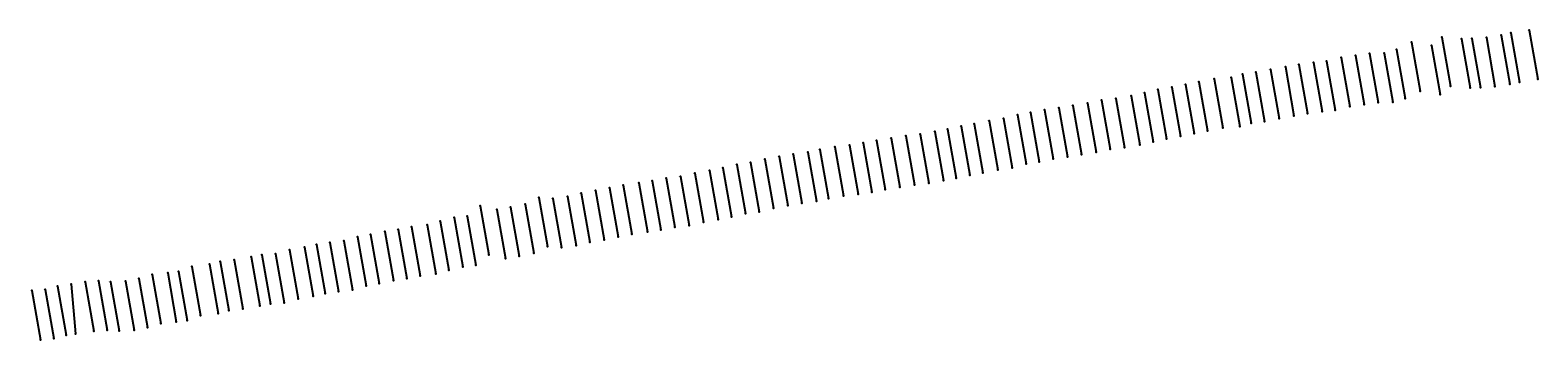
# Model space of a CAD drawing. Extents: x 1015893 to 1228128, y 475197 to 510262.
# Tile 2 of 2: x 1122246 to 1228128, y 488497 to 510262. Entities that reach past the tile are written whole.
import ezdxf

# ---------------------------------------------------------------- set-up
doc = ezdxf.new("R2010")
doc.units = 0

msp = doc.modelspace()

# ---------------------------------------------------------------- linework, layer by layer
at = {"layer": 'LAYER001', "color": 1}
for p in [(1219262, 509428), (1221381, 509765), (1222756, 509643), (1223482, 509686), (1224511, 509756), (1225554, 509904), (1226237, 510061), (1227520, 510262), (1214307, 508332), (1215313, 508478), (1216300, 508612), (1217329, 508654), (1218203, 508897), (1220652, 509176), (1207381, 507172), (1208332, 507298), (1209361, 507496), (1210395, 507679), (1211351, 507852), (1212372, 507986), (1213294, 508093), (1202416, 506257), (1203384, 506443), (1204328, 506631), (1205392, 506840), (1206588, 506941), (1221988, 506319), (1223364, 506196), (1224090, 506239), (1225118, 506309), (1226162, 506457), (1226845, 506614), (1228128, 506815), (1196498, 505135), (1197490, 505338), (1198481, 505456), (1199560, 505654), (1200497, 505865), (1201445, 506080), (1216908, 505166), (1217936, 505208), (1218811, 505451), (1219870, 505981), (1221260, 505729), (1190611, 504043), (1191584, 504307), (1192500, 504464), (1193472, 504659), (1194487, 504812), (1195477, 504973), (1209969, 504049), (1211002, 504232), (1211959, 504406), (1212980, 504540), (1213902, 504646), (1214915, 504885), (1215921, 505032), (1184758, 502956), (1185769, 503141), (1186661, 503307), (1187626, 503519), (1188539, 503682), (1189600, 503890), (1203992, 502996), (1204936, 503185), (1206000, 503393), (1207196, 503494), (1207989, 503725), (1208940, 503851), (1178753, 502060), (1179797, 502188), (1180755, 502333), (1181685, 502504), (1182723, 502675), (1183739, 502844), (1198098, 501891), (1199089, 502009), (1200167, 502207), (1201105, 502418), (1202052, 502633), (1203024, 502811), (1171869, 500821), (1172838, 500952), (1173851, 501202), (1174856, 501392), (1175834, 501544), (1176869, 501680), (1177703, 501875), (1192191, 500861), (1193108, 501017), (1194079, 501213), (1195095, 501365), (1196085, 501526), (1197105, 501688), (1166921, 499862), (1167917, 499985), (1168922, 500221), (1169945, 500391), (1170883, 500597), (1187269, 499860), (1188234, 500072), (1189147, 500235), (1190208, 500443), (1191219, 500596), (1160933, 498807), (1161959, 498984), (1162940, 499179), (1163897, 499365), (1164998, 499528), (1165931, 499665), (1180405, 498741), (1181362, 498886), (1182293, 499057), (1183331, 499228), (1184347, 499397), (1185366, 499509), (1186377, 499694), (1153852, 497923), (1155012, 497656), (1155986, 497828), (1157003, 498033), (1157962, 498502), (1158959, 498438), (1159974, 498580), (1174459, 497755), (1175463, 497945), (1176442, 498097), (1177477, 498233), (1178311, 498428), (1179361, 498613), (1151036, 496833), (1152026, 497086), (1152945, 497192), (1169530, 496774), (1170553, 496944), (1171491, 497150), (1172477, 497374), (1173446, 497505), (1145236, 495730), (1146158, 495912), (1147154, 496111), (1148090, 496254), (1149019, 496439), (1150134, 496583), (1162567, 495537), (1163548, 495733), (1164505, 495918), (1165605, 496081), (1166539, 496218), (1167528, 496415), (1168525, 496538), (1138516, 494482), (1139471, 494542), (1140464, 494820), (1141517, 495005), (1142347, 495201), (1143288, 495338), (1144267, 495449), (1154460, 494476), (1157611, 494586), (1158570, 495055), (1159567, 494992), (1160581, 495134), (1161540, 495360), (1133611, 493660), (1134833, 493806), (1135599, 494006), (1136576, 494121), (1137773, 494343), (1152634, 493639), (1153552, 493745), (1155620, 494210), (1156594, 494381), (1125115, 492401), (1126119, 492563), (1127043, 492634), (1127881, 492575), (1128948, 492615), (1129883, 492820), (1130820, 493086), (1131904, 493209), (1132669, 493299), (1146765, 492465), (1147761, 492664), (1148698, 492807), (1149627, 492993), (1150742, 493137), (1151643, 493387), (1122375, 491954), (1123291, 492043), (1124173, 492264), (1141072, 491373), (1142125, 491558), (1142954, 491754), (1143896, 491891), (1144875, 492002), (1145843, 492283), (1135441, 490360), (1136207, 490559), (1137184, 490674), (1138381, 490896), (1139124, 491035), (1140079, 491095), (1127651, 489187), (1130491, 489373), (1131428, 489639), (1132511, 489762), (1133277, 489852), (1134219, 490213), (1122983, 488507), (1123899, 488597), (1124781, 488817), (1125420, 488915), (1126727, 489116), (1128489, 489128), (1129555, 489169)]:
    msp.add_point(p, dxfattribs=at)
at = {"layer": 'LAYER003', "color": 1, "linetype": 'CONTINUOUS'}
for p, q in [((1219262, 509428), (1219870, 505981)), ((1221381, 509765), (1221988, 506319)), ((1222756, 509643), (1223364, 506196)), ((1223482, 509686), (1224090, 506239)), ((1224511, 509756), (1225118, 506309)), ((1225554, 509904), (1226162, 506457)), ((1226237, 510061), (1226845, 506614)), ((1227520, 510262), (1228128, 506815)), ((1214307, 508332), (1214915, 504885)), ((1215313, 508478), (1215921, 505032)), ((1216300, 508612), (1216908, 505166)), ((1217329, 508654), (1217936, 505208)), ((1218203, 508897), (1218811, 505451)), ((1220652, 509176), (1221260, 505729)), ((1207381, 507172), (1207989, 503725)), ((1208332, 507298), (1208940, 503851)), ((1209361, 507496), (1209969, 504049)), ((1210395, 507679), (1211002, 504232)), ((1211351, 507852), (1211959, 504406)), ((1212372, 507986), (1212980, 504540)), ((1213294, 508093), (1213902, 504646)), ((1202416, 506257), (1203024, 502811)), ((1203384, 506443), (1203992, 502996)), ((1204328, 506631), (1204936, 503185)), ((1205392, 506840), (1206000, 503393)), ((1206588, 506941), (1207196, 503494)), ((1196498, 505135), (1197105, 501688)), ((1197490, 505338), (1198098, 501891)), ((1198481, 505456), (1199089, 502009)), ((1199560, 505654), (1200167, 502207)), ((1200497, 505865), (1201105, 502418)), ((1201445, 506080), (1202052, 502633)), ((1190611, 504043), (1191219, 500596)), ((1191584, 504307), (1192191, 500861)), ((1192500, 504464), (1193108, 501017)), ((1193472, 504659), (1194079, 501213)), ((1194487, 504812), (1195095, 501365)), ((1195477, 504973), (1196085, 501526)), ((1184758, 502956), (1185366, 499509)), ((1185769, 503141), (1186377, 499694)), ((1186661, 503307), (1187269, 499860)), ((1187626, 503519), (1188234, 500072)), ((1188539, 503682), (1189147, 500235)), ((1189600, 503890), (1190208, 500443)), ((1178753, 502060), (1179361, 498613)), ((1179797, 502188), (1180405, 498741)), ((1180755, 502333), (1181362, 498886)), ((1181685, 502504), (1182293, 499057)), ((1182723, 502675), (1183331, 499228)), ((1183739, 502844), (1184347, 499397)), ((1171869, 500821), (1172477, 497374)), ((1172838, 500952), (1173446, 497505)), ((1173851, 501202), (1174459, 497755)), ((1174856, 501392), (1175463, 497945)), ((1175834, 501544), (1176442, 498097)), ((1176869, 501680), (1177477, 498233)), ((1177703, 501875), (1178311, 498428)), ((1166921, 499862), (1167528, 496415)), ((1167917, 499985), (1168525, 496538)), ((1168922, 500221), (1169530, 496774)), ((1169945, 500391), (1170553, 496944)), ((1170883, 500597), (1171491, 497150)), ((1160933, 498807), (1161540, 495360)), ((1161959, 498984), (1162567, 495537)), ((1162940, 499179), (1163548, 495733)), ((1163897, 499365), (1164505, 495918)), ((1164998, 499528), (1165605, 496081)), ((1165931, 499665), (1166539, 496218)), ((1153852, 497923), (1154460, 494476)), ((1155012, 497656), (1155620, 494210)), ((1155986, 497828), (1156594, 494381)), ((1157003, 498033), (1157611, 494586)), ((1157962, 498502), (1158570, 495055)), ((1158959, 498438), (1159567, 494992)), ((1159974, 498580), (1160581, 495134)), ((1151036, 496833), (1151643, 493387)), ((1152026, 497086), (1152634, 493639)), ((1152945, 497192), (1153552, 493745)), ((1145236, 495730), (1145843, 492283)), ((1146158, 495912), (1146765, 492465)), ((1147154, 496111), (1147761, 492664)), ((1148090, 496254), (1148698, 492807)), ((1149019, 496439), (1149627, 492993)), ((1150134, 496583), (1150742, 493137)), ((1138516, 494482), (1139124, 491035)), ((1139471, 494542), (1140079, 491095)), ((1140464, 494820), (1141072, 491373)), ((1141517, 495005), (1142125, 491558)), ((1142347, 495201), (1142954, 491754)), ((1143288, 495338), (1143896, 491891)), ((1144267, 495449), (1144875, 492002)), ((1133611, 493660), (1134219, 490213)), ((1134833, 493806), (1135441, 490360)), ((1135599, 494006), (1136207, 490559)), ((1136576, 494121), (1137184, 490674)), ((1137773, 494343), (1138381, 490896)), ((1125115, 492401), (1125420, 488915)), ((1126119, 492563), (1126727, 489116)), ((1127043, 492634), (1127651, 489187)), ((1127881, 492575), (1128489, 489128)), ((1128948, 492615), (1129555, 489169)), ((1129883, 492820), (1130491, 489373)), ((1130820, 493086), (1131428, 489639)), ((1131904, 493209), (1132511, 489762)), ((1132669, 493299), (1133277, 489852)), ((1122375, 491954), (1122983, 488507)), ((1123291, 492043), (1123899, 488597)), ((1124173, 492264), (1124781, 488817))]:
    msp.add_line(p, q, dxfattribs=at)
at = {"layer": 'LAYER003', "color": 1}
for p in [(1219262, 509428), (1221381, 509765), (1222756, 509643), (1223482, 509686), (1224511, 509756), (1225554, 509904), (1226237, 510061), (1227520, 510262), (1214307, 508332), (1215313, 508478), (1216300, 508612), (1217329, 508654), (1218203, 508897), (1220652, 509176), (1207381, 507172), (1208332, 507298), (1209361, 507496), (1210395, 507679), (1211351, 507852), (1212372, 507986), (1213294, 508093), (1202416, 506257), (1203384, 506443), (1204328, 506631), (1205392, 506840), (1206588, 506941), (1221988, 506319), (1223364, 506196), (1224090, 506239), (1225118, 506309), (1226162, 506457), (1226845, 506614), (1228128, 506815), (1196498, 505135), (1197490, 505338), (1198481, 505456), (1199560, 505654), (1200497, 505865), (1201445, 506080), (1216908, 505166), (1217936, 505208), (1218811, 505451), (1219870, 505981), (1221260, 505729), (1190611, 504043), (1191584, 504307), (1192500, 504464), (1193472, 504659), (1194487, 504812), (1195477, 504973), (1209969, 504049), (1211002, 504232), (1211959, 504406), (1212980, 504540), (1213902, 504646), (1214915, 504885), (1215921, 505032), (1184758, 502956), (1185769, 503141), (1186661, 503307), (1187626, 503519), (1188539, 503682), (1189600, 503890), (1203992, 502996), (1204936, 503185), (1206000, 503393), (1207196, 503494), (1207989, 503725), (1208940, 503851), (1178753, 502060), (1179797, 502188), (1180755, 502333), (1181685, 502504), (1182723, 502675), (1183739, 502844), (1198098, 501891), (1199089, 502009), (1200167, 502207), (1201105, 502418), (1202052, 502633), (1203024, 502811), (1171869, 500821), (1172838, 500952), (1173851, 501202), (1174856, 501392), (1175834, 501544), (1176869, 501680), (1177703, 501875), (1192191, 500861), (1193108, 501017), (1194079, 501213), (1195095, 501365), (1196085, 501526), (1197105, 501688), (1166921, 499862), (1167917, 499985), (1168922, 500221), (1169945, 500391), (1170883, 500597), (1187269, 499860), (1188234, 500072), (1189147, 500235), (1190208, 500443), (1191219, 500596), (1160933, 498807), (1161959, 498984), (1162940, 499179), (1163897, 499365), (1164998, 499528), (1165931, 499665), (1180405, 498741), (1181362, 498886), (1182293, 499057), (1183331, 499228), (1184347, 499397), (1185366, 499509), (1186377, 499694), (1153852, 497923), (1155012, 497656), (1155986, 497828), (1157003, 498033), (1157962, 498502), (1158959, 498438), (1159974, 498580), (1174459, 497755), (1175463, 497945), (1176442, 498097), (1177477, 498233), (1178311, 498428), (1179361, 498613), (1151036, 496833), (1152026, 497086), (1152945, 497192), (1169530, 496774), (1170553, 496944), (1171491, 497150), (1172477, 497374), (1173446, 497505), (1145236, 495730), (1146158, 495912), (1147154, 496111), (1148090, 496254), (1149019, 496439), (1150134, 496583), (1162567, 495537), (1163548, 495733), (1164505, 495918), (1165605, 496081), (1166539, 496218), (1167528, 496415), (1168525, 496538), (1138516, 494482), (1139471, 494542), (1140464, 494820), (1141517, 495005), (1142347, 495201), (1143288, 495338), (1144267, 495449), (1154460, 494476), (1157611, 494586), (1158570, 495055), (1159567, 494992), (1160581, 495134), (1161540, 495360), (1133611, 493660), (1134833, 493806), (1135599, 494006), (1136576, 494121), (1137773, 494343), (1152634, 493639), (1153552, 493745), (1155620, 494210), (1156594, 494381), (1125115, 492401), (1126119, 492563), (1127043, 492634), (1127881, 492575), (1128948, 492615), (1129883, 492820), (1130820, 493086), (1131904, 493209), (1132669, 493299), (1146765, 492465), (1147761, 492664), (1148698, 492807), (1149627, 492993), (1150742, 493137), (1151643, 493387), (1122375, 491954), (1123291, 492043), (1124173, 492264), (1141072, 491373), (1142125, 491558), (1142954, 491754), (1143896, 491891), (1144875, 492002), (1145843, 492283), (1135441, 490360), (1136207, 490559), (1137184, 490674), (1138381, 490896), (1139124, 491035), (1140079, 491095), (1127651, 489187), (1130491, 489373), (1131428, 489639), (1132511, 489762), (1133277, 489852), (1134219, 490213), (1122983, 488507), (1123899, 488597), (1124781, 488817), (1125420, 488915), (1126727, 489116), (1128489, 489128), (1129555, 489169)]:
    msp.add_point(p, dxfattribs=at)

# ---------------------------------------------------------------- texts
at = {"layer": 'LAYER002', "color": 1}
for s, p in [('R206 98  4.10', (1219132, 509418)), ('R208 95  6.04', (1221251, 509755)), ('R209 77  7.78', (1222626, 509633)), ('R210 95  7.03', (1223352, 509676)), ('R211 95  7.63', (1224381, 509746)), ('R212 95  5.83', (1225424, 509894)), ('R213 98 14.73', (1226107, 510051)), ('R214 95  4.82', (1227390, 510252)), ('R201 95  8.05', (1214177, 508322)), ('R202 95  6.45', (1215183, 508468)), ('R203 95 10.05', (1216170, 508602)), ('R204 98 10.89', (1217199, 508644)), ('R205 98  9.19', (1218073, 508887)), ('R207 95 10.14', (1220522, 509165)), ('R194 98  6.40', (1207251, 507162)), ('R195 95  9.16', (1208202, 507288)), ('R196 73  9.86', (1209231, 507486)), ('R197 73  7.76', (1210265, 507669)), ('R198 95  8.66', (1211221, 507842)), ('R199 81 13.46', (1212242, 507976)), ('R200 98 13.56', (1213164, 508083)), ('R189 95  7.57', (1202286, 506247)), ('R190 95 10.07', (1203254, 506433)), ('R191 81 14.57', (1204198, 506621)), ('R192 95  9.67', (1205262, 506830)), ('R193 95  5.66', (1206458, 506931)), ('BLS', (1221958, 506309)), ('BLS', (1223334, 506186)), ('BLS', (1224060, 506229)), ('BLS', (1225088, 506299)), ('BLS', (1226132, 506447)), ('BLS', (1226815, 506604)), ('BLS', (1228098, 506805)), ('R183 95  8.17', (1196368, 505125)), ('R184 95  9.87', (1197360, 505328)), ('R185 95 20.27', (1198351, 505446)), ('R186 95  7.97', (1199430, 505644)), ('R187 95  7.47', (1200367, 505855)), ('R188 95 17.37', (1201315, 506070)), ('BLS', (1216878, 505155)), ('BLS', (1217906, 505198)), ('BLS', (1218781, 505441)), ('BLS', (1219840, 505971)), ('BLS', (1221230, 505719)), ('R177 98 10.45', (1190481, 504033)), ('R178 95  9.47', (1191454, 504297)), ('R179 95  5.77', (1192370, 504454)), ('R180 95  6.47', (1193342, 504649)), ('R181 95 17.97', (1194357, 504801)), ('R182 95  7.17', (1195347, 504963)), ('BLS', (1209939, 504039)), ('BLS', (1210972, 504222)), ('BLS', (1211929, 504396)), ('BLS', (1212950, 504529)), ('BLS', (1213872, 504636)), ('BLS', (1214885, 504875)), ('BLS', (1215891, 505022)), ('R171 95  6.57', (1184628, 502946)), ('R172 95  7.97', (1185639, 503131)), ('R173 95 10.27', (1186531, 503297)), ('R174 95 11.07', (1187496, 503509)), ('R175 95  6.27', (1188409, 503672)), ('R176 95  6.27', (1189470, 503880)), ('BLS', (1203962, 502986)), ('BLS', (1204906, 503175)), ('BLS', (1205970, 503383)), ('BLS', (1207166, 503484)), ('BLS', (1207959, 503715)), ('BLS', (1208910, 503841)), ('R165 98 11.37', (1178623, 502050)), ('R166 95  9.37', (1179667, 502178)), ('R167 95  9.87', (1180625, 502323)), ('R168 95  7.17', (1181555, 502494)), ('R169 95  6.97', (1182593, 502665)), ('R170 98 13.72', (1183609, 502834)), ('BLS', (1198068, 501881)), ('BLS', (1199059, 501999)), ('BLS', (1200137, 502197)), ('BLS', (1201075, 502408)), ('BLS', (1202022, 502623)), ('BLS', (1202994, 502801)), ('R158 95  9.37', (1171739, 500811)), ('R159 95  6.37', (1172708, 500942)), ('R160 95  9.67', (1173721, 501192)), ('R161 73 10.37', (1174726, 501382)), ('R162 95  9.37', (1175704, 501534)), ('R163 95  7.97', (1176739, 501670)), ('R164 73 15.37', (1177573, 501865)), ('BLS', (1192161, 500851)), ('BLS', (1193078, 501007)), ('BLS', (1194049, 501202)), ('BLS', (1195065, 501355)), ('BLS', (1196055, 501516)), ('BLS', (1197075, 501678)), ('R153 73 13.77', (1166790, 499852)), ('R154 95 13.37', (1167787, 499975)), ('R155 95  7.67', (1168792, 500211)), ('R156 95 10.57', (1169815, 500381)), ('R157 95  7.07', (1170753, 500587)), ('BLS', (1187239, 499850)), ('BLS', (1188204, 500062)), ('BLS', (1189117, 500225)), ('BLS', (1190178, 500433)), ('BLS', (1191189, 500586)), ('R147 73 12.88', (1160803, 498797)), ('R148 73  8.68', (1161829, 498974)), ('R149 95  8.78', (1162810, 499169)), ('R150 81 13.07', (1163767, 499355)), ('R151 95 16.77', (1164868, 499517)), ('R152 95 18.47', (1165801, 499655)), ('BLS', (1180375, 498731)), ('BLS', (1181332, 498876)), ('BLS', (1182263, 499047)), ('BLS', (1183301, 499218)), ('BLS', (1184317, 499387)), ('BLS', (1185335, 499499)), ('BLS', (1186347, 499684)), ('R140 95  4.69', (1153722, 497913)), ('R141 95 14.59', (1154882, 497646)), ('R142 95 10.89', (1155856, 497818)), ('R143 95 19.68', (1156873, 498023)), ('R144 95 14.48', (1157832, 498492)), ('R145 81 13.08', (1158829, 498428)), ('R146 98 16.50', (1159844, 498570)), ('BLS', (1174429, 497745)), ('BLS', (1175433, 497935)), ('BLS', (1176412, 498087)), ('BLS', (1177447, 498223)), ('BLS', (1178281, 498418)), ('BLS', (1179331, 498603)), ('R137 95  7.09', (1150906, 496823)), ('R138 83  8.99', (1151896, 497076)), ('R139 95 11.89', (1152815, 497182)), ('BLS', (1169500, 496764)), ('BLS', (1170523, 496934)), ('BLS', (1171461, 497140)), ('BLS', (1172447, 497364)), ('BLS', (1173416, 497495)), ('R131 95  7.30', (1145106, 495720)), ('R132 95  8.40', (1146028, 495902)), ('R133 95  8.10', (1147024, 496101)), ('R134 81  7.50', (1147960, 496244)), ('R135 73  5.70', (1148889, 496429)), ('R136 81 10.49', (1150004, 496573)), ('BLS', (1162537, 495527)), ('BLS', (1163518, 495722)), ('BLS', (1164475, 495908)), ('BLS', (1165575, 496071)), ('BLS', (1166509, 496208)), ('BLS', (1167498, 496405)), ('BLS', (1168495, 496528)), ('R124 98  7.99', (1138386, 494472)), ('R125 95 11.62', (1139341, 494532)), ('R126 98  8.98', (1140334, 494810)), ('R127 81  7.21', (1141387, 494995)), ('R128 95  8.51', (1142216, 495191)), ('R129 95  7.71', (1143158, 495328)), ('R130 95  9.21', (1144137, 495439)), ('BLS', (1154430, 494466)), ('BLS', (1157581, 494576)), ('BLS', (1158540, 495045)), ('BLS', (1159537, 494982)), ('BLS', (1160551, 495124)), ('BLS', (1161510, 495350)), ('R119 95 18.53', (1133481, 493650)), ('R120 95 11.73', (1134703, 493796)), ('R121 95 15.23', (1135469, 493996)), ('R122 95 10.12', (1136446, 494111)), ('R123 95 12.42', (1137643, 494333)), ('BLS', (1152604, 493629)), ('BLS', (1153522, 493735)), ('BLS', (1155590, 494199)), ('BLS', (1156564, 494371)), ('R110 81  6.84', (1124985, 492391)), ('R111 98  5.47', (1125989, 492553)), ('R112 98  8.17', (1126913, 492624)), ('R113 95  8.64', (1127751, 492565)), ('R114 73 10.64', (1128818, 492605)), ('R115 81 16.23', (1129753, 492810)), ('R116 95  6.83', (1130690, 493076)), ('R117 81 13.33', (1131774, 493199)), ('R118 81 12.63', (1132539, 493289)), ('BLS', (1146735, 492455)), ('BLS', (1147731, 492654)), ('BLS', (1148668, 492797)), ('BLS', (1149597, 492982)), ('BLS', (1150712, 493127)), ('BLS', (1151613, 493377)), ('R107 73  4.74', (1122245, 491944)), ('R108 98  5.41', (1123161, 492033)), ('R109 98  7.04', (1124043, 492254)), ('BLS', (1141042, 491363)), ('BLS', (1142095, 491548)), ('BLS', (1142924, 491744)), ('BLS', (1143866, 491881)), ('BLS', (1144845, 491992)), ('BLS', (1145813, 492273)), ('BLS', (1135410, 490349)), ('BLS', (1136177, 490549)), ('BLS', (1137154, 490664)), ('BLS', (1138351, 490886)), ('BLS', (1139094, 491025)), ('BLS', (1140049, 491085)), ('BLS', (1127621, 489177)), ('BLS', (1130460, 489363)), ('BLS', (1131398, 489629)), ('BLS', (1132481, 489752)), ('BLS', (1133247, 489842)), ('BLS', (1134189, 490203)), ('BLS', (1122953, 488497)), ('BLS', (1123869, 488587)), ('BLS', (1124751, 488807)), ('BLS', (1125390, 488905)), ('BLS', (1126697, 489106)), ('BLS', (1128459, 489118)), ('BLS', (1129525, 489159))]:
    msp.add_text(s, height=10, dxfattribs=at).set_placement(p)
at = {"layer": 'LAYER003', "color": 1}
for s, rotation, p in [('S10%%D00\'00.00"E 3500.00', -80, (1225844, 508289)), ('S10%%D00\'00.00"E 3500.00', -80, (1226527, 508447)), ('S10%%D00\'00.00"E 3500.00', -80, (1227810, 508648)), ('S10%%D00\'00.00"E 3500.00', -80, (1218493, 507283)), ('S10%%D00\'00.00"E 3500.00', -80, (1219552, 507814)), ('S10%%D00\'00.00"E 3500.00', -80, (1220942, 507561)), ('S10%%D00\'00.00"E 3500.00', -80, (1221670, 508151)), ('S10%%D00\'00.00"E 3500.00', -80, (1223046, 508028)), ('S10%%D00\'00.00"E 3500.00', -80, (1223772, 508072)), ('S10%%D00\'00.00"E 3500.00', -80, (1224800, 508142)), ('S10%%D00\'00.00"E 3500.00', -80, (1211641, 506238)), ('S10%%D00\'00.00"E 3500.00', -80, (1212662, 506372)), ('S10%%D00\'00.00"E 3500.00', -80, (1213584, 506478)), ('S10%%D00\'00.00"E 3500.00', -80, (1214597, 506718)), ('S10%%D00\'00.00"E 3500.00', -80, (1215603, 506864)), ('S10%%D00\'00.00"E 3500.00', -80, (1216590, 506998)), ('S10%%D00\'00.00"E 3500.00', -80, (1217618, 507040)), ('S10%%D00\'00.00"E 3500.00', -80, (1205682, 505226)), ('S10%%D00\'00.00"E 3500.00', -80, (1206878, 505326)), ('S10%%D00\'00.00"E 3500.00', -80, (1207670, 505558)), ('S10%%D00\'00.00"E 3500.00', -80, (1208622, 505684)), ('S10%%D00\'00.00"E 3500.00', -80, (1209651, 505882)), ('S10%%D00\'00.00"E 3500.00', -80, (1210684, 506064)), ('S10%%D00\'00.00"E 3500.00', -80, (1199849, 504040)), ('S10%%D00\'00.00"E 3500.00', -80, (1200787, 504251)), ('S10%%D00\'00.00"E 3500.00', -80, (1201734, 504466)), ('S10%%D00\'00.00"E 3500.00', -80, (1202706, 504643)), ('S10%%D00\'00.00"E 3500.00', -80, (1203674, 504828)), ('S10%%D00\'00.00"E 3500.00', -80, (1204618, 505017)), ('S10%%D00\'00.00"E 3500.00', -80, (1193761, 503045)), ('S10%%D00\'00.00"E 3500.00', -80, (1194777, 503197)), ('S10%%D00\'00.00"E 3500.00', -80, (1195767, 503359)), ('S10%%D00\'00.00"E 3500.00', -80, (1196787, 503521)), ('S10%%D00\'00.00"E 3500.00', -80, (1197780, 503723)), ('S10%%D00\'00.00"E 3500.00', -80, (1198771, 503842)), ('S10%%D00\'00.00"E 3500.00', -80, (1187916, 501905)), ('S10%%D00\'00.00"E 3500.00', -80, (1188829, 502067)), ('S10%%D00\'00.00"E 3500.00', -80, (1189890, 502275)), ('S10%%D00\'00.00"E 3500.00', -80, (1190901, 502429)), ('S10%%D00\'00.00"E 3500.00', -80, (1191873, 502693)), ('S10%%D00\'00.00"E 3500.00', -80, (1192790, 502850)), ('S10%%D00\'00.00"E 3500.00', -80, (1181975, 500890)), ('S10%%D00\'00.00"E 3500.00', -80, (1183013, 501061)), ('S10%%D00\'00.00"E 3500.00', -80, (1184029, 501230)), ('S10%%D00\'00.00"E 3500.00', -80, (1185047, 501342)), ('S10%%D00\'00.00"E 3500.00', -80, (1186059, 501526)), ('S10%%D00\'00.00"E 3500.00', -80, (1186951, 501692)), ('S10%%D00\'00.00"E 3500.00', -80, (1175145, 499778)), ('S10%%D00\'00.00"E 3500.00', -80, (1176124, 499930)), ('S10%%D00\'00.00"E 3500.00', -80, (1177159, 500065)), ('S10%%D00\'00.00"E 3500.00', -80, (1177993, 500260)), ('S10%%D00\'00.00"E 3500.00', -80, (1179043, 500446)), ('S10%%D00\'00.00"E 3500.00', -80, (1180087, 500574)), ('S10%%D00\'00.00"E 3500.00', -80, (1181044, 500719)), ('S10%%D00\'00.00"E 3500.00', -80, (1170235, 498777)), ('S10%%D00\'00.00"E 3500.00', -80, (1171173, 498983)), ('S10%%D00\'00.00"E 3500.00', -80, (1172159, 499207)), ('S10%%D00\'00.00"E 3500.00', -80, (1173128, 499338)), ('S10%%D00\'00.00"E 3500.00', -80, (1174141, 499588)), ('S10%%D00\'00.00"E 3500.00', -80, (1164187, 497751)), ('S10%%D00\'00.00"E 3500.00', -80, (1165287, 497913)), ('S10%%D00\'00.00"E 3500.00', -80, (1166221, 498051)), ('S10%%D00\'00.00"E 3500.00', -80, (1167210, 498248)), ('S10%%D00\'00.00"E 3500.00', -80, (1168207, 498371)), ('S10%%D00\'00.00"E 3500.00', -80, (1169212, 498607)), ('S10%%D00\'00.00"E 3500.00', -80, (1158252, 496888)), ('S10%%D00\'00.00"E 3500.00', -80, (1159249, 496824)), ('S10%%D00\'00.00"E 3500.00', -80, (1160263, 496966)), ('S10%%D00\'00.00"E 3500.00', -80, (1161222, 497193)), ('S10%%D00\'00.00"E 3500.00', -80, (1162249, 497370)), ('S10%%D00\'00.00"E 3500.00', -80, (1163230, 497565)), ('S10%%D00\'00.00"E 3500.00', -80, (1153234, 495577)), ('S10%%D00\'00.00"E 3500.00', -80, (1154142, 496309)), ('S10%%D00\'00.00"E 3500.00', -80, (1155302, 496042)), ('S10%%D00\'00.00"E 3500.00', -80, (1156276, 496214)), ('S10%%D00\'00.00"E 3500.00', -80, (1157293, 496419)), ('S10%%D00\'00.00"E 3500.00', -80, (1147443, 494497)), ('S10%%D00\'00.00"E 3500.00', -80, (1148380, 494640)), ('S10%%D00\'00.00"E 3500.00', -80, (1149309, 494825)), ('S10%%D00\'00.00"E 3500.00', -80, (1150424, 494969)), ('S10%%D00\'00.00"E 3500.00', -80, (1151325, 495219)), ('S10%%D00\'00.00"E 3500.00', -80, (1152316, 495472)), ('S10%%D00\'00.00"E 3500.00', -80, (1142636, 493587)), ('S10%%D00\'00.00"E 3500.00', -80, (1143578, 493724)), ('S10%%D00\'00.00"E 3500.00', -80, (1144557, 493835)), ('S10%%D00\'00.00"E 3500.00', -80, (1145525, 494116)), ('S10%%D00\'00.00"E 3500.00', -80, (1146447, 494298)), ('S10%%D00\'00.00"E 3500.00', -80, (1135889, 492392)), ('S10%%D00\'00.00"E 3500.00', -80, (1136866, 492507)), ('S10%%D00\'00.00"E 3500.00', -80, (1138063, 492729)), ('S10%%D00\'00.00"E 3500.00', -80, (1138806, 492867)), ('S10%%D00\'00.00"E 3500.00', -80, (1139761, 492927)), ('S10%%D00\'00.00"E 3500.00', -80, (1140754, 493206)), ('S10%%D00\'00.00"E 3500.00', -80, (1141807, 493391)), ('S10%%D00\'00.00"E 3500.00', -80, (1131110, 491471)), ('S10%%D00\'00.00"E 3500.00', -80, (1132193, 491594)), ('S10%%D00\'00.00"E 3500.00', -80, (1132959, 491685)), ('S10%%D00\'00.00"E 3500.00', -80, (1133901, 492045)), ('S10%%D00\'00.00"E 3500.00', -80, (1135122, 492192)), ('S10%%D00\'00.00"E 3500.00', -80, (1122665, 490339)), ('S10%%D00\'00.00"E 3500.00', -80, (1123580, 490429)), ('S10%%D00\'00.00"E 3500.00', -80, (1124463, 490649)), ('S05%%D00\'00.00"E 3500.00', -85, (1125263, 490768)), ('S10%%D00\'00.00"E 3500.00', -80, (1126409, 490949)), ('S10%%D00\'00.00"E 3500.00', -80, (1127333, 491020)), ('S10%%D00\'00.00"E 3500.00', -80, (1128171, 490961)), ('S10%%D00\'00.00"E 3500.00', -80, (1129237, 491001)), ('S10%%D00\'00.00"E 3500.00', -80, (1130172, 491205))]:
    msp.add_text(s, height=10, rotation=rotation, dxfattribs=at).set_placement(p)

doc.saveas('drawing.dxf')
